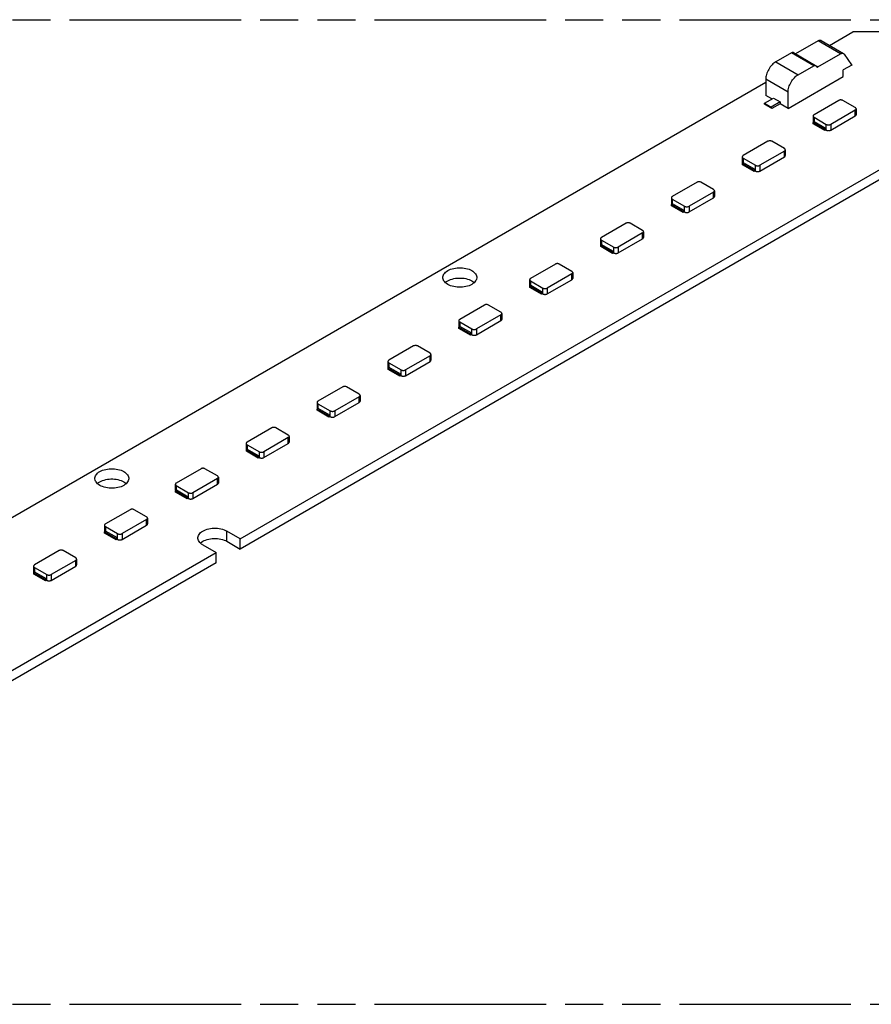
# Model space of a CAD drawing. Header units: millimetres. Extents: x 0 to 210, y 0 to 297.
# Tile 5 of 7: x 94 to 137, y 208 to 258. Entities that reach past the tile are written whole.
import ezdxf

# ---------------------------------------------------------------- set-up
doc = ezdxf.new("R2010")
doc.units = ezdxf.units.MM
doc.header["$LTSCALE"] = 19.36
doc.linetypes.add('PHANTOM', pattern=[0.8, 0.45, -0.05, 0.1, -0.05, 0.1, -0.05])
doc.layers.get('0').update_dxf_attribs({"linetype": 'CONTINUOUS'})
doc.layers.add('DEFAULT_3', color=7, linetype='PHANTOM')

msp = doc.modelspace()

# ---------------------------------------------------------------- linework, layer by layer
at = {"color": 7, "linetype": 'Continuous'}
for p, q in [((135.184, 256.374), (136.371, 257.06)), ((138.49, 257.06), (136.371, 257.06)), ((134.615, 256.601), (133.47, 255.94)), ((134.765, 256.616), (135.897, 255.963)), ((133.356, 256.006), (134.487, 255.353)), ((133.256, 255.996), (132.466, 255.54)), ((134.591, 255.281), (135.747, 255.948)), ((135.93, 255.932), (136.312, 255.389)), ((133.597, 254.887), (134.387, 255.343)), ((134.51, 255.332), (134.542, 255.286)), ((136.319, 255.378), (135.888, 255.129)), ((135.888, 254.789), (135.888, 255.129)), ((65.459, 216.118), (131.957, 254.511)), ((131.957, 254.658), (131.957, 253.825)), ((133.088, 253.172), (135.888, 254.789)), ((133.088, 253.172), (133.088, 254.005)), ((131.886, 253.441), (132.338, 253.703)), ((132.254, 253.654), (131.957, 253.825)), ((132.678, 253.507), (132.225, 253.246)), ((132.338, 253.703), (132.678, 253.507)), ((132.678, 253.507), (132.678, 253.409)), ((135.664, 253.582), (134.406, 252.855)), ((136.499, 253.214), (135.862, 253.582)), ((131.886, 253.393), (131.886, 253.441)), ((131.886, 253.441), (132.225, 253.246)), ((132.268, 253.172), (131.886, 253.393)), ((132.225, 253.246), (132.225, 253.197)), ((132.678, 253.409), (132.268, 253.172)), ((133.088, 253.172), (132.678, 253.409)), ((136.499, 253.084), (135.254, 252.365)), ((136.546, 253.149), (136.546, 252.855)), ((134.359, 252.79), (134.359, 252.496)), ((134.406, 252.724), (135.028, 252.365)), ((135.254, 252.071), (136.499, 252.79)), ((134.365, 252.471), (134.371, 252.46)), ((134.367, 252.457), (134.42, 252.488)), ((134.367, 252.392), (134.367, 252.457)), ((134.367, 252.457), (134.961, 252.114)), ((134.961, 252.049), (134.367, 252.392)), ((135.014, 252.145), (134.42, 252.488)), ((135.014, 252.145), (134.961, 252.114)), ((134.961, 252.114), (134.961, 252.049)), ((135.014, 252.079), (134.961, 252.049)), ((135.014, 252.079), (135.014, 252.145)), ((135.014, 252.079), (135.028, 252.071)), ((135.028, 252.071), (135.042, 252.064)), ((132.065, 251.503), (130.806, 250.777)), ((132.899, 251.136), (132.263, 251.503)), ((105.254, 231.321), (139.393, 251.031)), ((132.899, 251.005), (131.655, 250.287)), ((132.946, 251.071), (132.946, 250.777)), ((139.393, 250.509), (105.254, 230.798)), ((130.759, 250.711), (130.759, 250.417)), ((130.806, 250.646), (131.428, 250.287)), ((131.655, 249.993), (132.899, 250.711)), ((130.765, 250.392), (130.772, 250.381)), ((130.768, 250.379), (130.82, 250.409)), ((130.768, 250.314), (130.768, 250.379)), ((130.768, 250.379), (131.362, 250.036)), ((131.362, 249.971), (130.768, 250.314)), ((131.414, 250.066), (130.82, 250.409)), ((131.414, 250.066), (131.362, 250.036)), ((131.362, 250.036), (131.362, 249.971)), ((131.414, 250.001), (131.362, 249.971)), ((131.414, 250.001), (131.414, 250.066)), ((131.414, 250.001), (131.428, 249.993)), ((131.428, 249.993), (131.443, 249.985)), ((128.465, 249.425), (127.206, 248.698)), ((129.299, 249.058), (128.663, 249.425)), ((127.159, 248.633), (127.159, 248.339)), ((127.206, 248.568), (127.829, 248.208)), ((129.299, 248.927), (128.055, 248.208)), ((128.055, 247.915), (129.299, 248.633)), ((129.346, 248.992), (129.346, 248.698)), ((127.165, 248.314), (127.172, 248.303)), ((127.168, 248.301), (127.22, 248.331)), ((127.168, 248.235), (127.168, 248.301)), ((127.168, 248.301), (127.762, 247.958)), ((127.762, 247.892), (127.168, 248.235)), ((127.814, 247.988), (127.22, 248.331)), ((127.814, 247.988), (127.762, 247.958)), ((127.762, 247.958), (127.762, 247.892)), ((127.814, 247.923), (127.762, 247.892)), ((127.814, 247.923), (127.814, 247.988)), ((127.814, 247.923), (127.829, 247.915)), ((127.829, 247.915), (127.843, 247.907)), ((124.865, 247.347), (123.607, 246.62)), ((125.7, 246.979), (125.063, 247.347)), ((123.56, 246.555), (123.56, 246.261)), ((125.7, 246.849), (124.455, 246.13)), ((124.455, 245.836), (125.7, 246.555)), ((125.746, 246.914), (125.746, 246.62)), ((123.566, 246.236), (123.572, 246.225)), ((123.568, 246.222), (123.621, 246.253)), ((123.568, 246.157), (123.568, 246.222)), ((123.568, 246.222), (124.162, 245.879)), ((124.162, 245.814), (123.568, 246.157)), ((123.607, 246.489), (124.229, 246.13)), ((124.215, 245.91), (123.621, 246.253)), ((124.215, 245.91), (124.162, 245.879)), ((124.162, 245.879), (124.162, 245.814)), ((124.215, 245.844), (124.162, 245.814)), ((124.215, 245.844), (124.215, 245.91)), ((124.215, 245.844), (124.229, 245.836)), ((124.229, 245.836), (124.243, 245.828)), ((121.266, 245.268), (120.007, 244.542)), ((122.1, 244.901), (121.464, 245.268)), ((122.1, 244.77), (120.855, 244.052)), ((122.147, 244.836), (122.147, 244.542)), ((119.96, 244.476), (119.96, 244.182)), ((119.966, 244.157), (119.973, 244.146)), ((119.968, 244.144), (120.021, 244.174)), ((119.968, 244.079), (119.968, 244.144)), ((119.968, 244.144), (120.562, 243.801)), ((120.562, 243.736), (119.968, 244.079)), ((120.007, 244.411), (120.629, 244.052)), ((120.615, 243.831), (120.021, 244.174)), ((120.855, 243.758), (122.1, 244.476)), ((120.615, 243.831), (120.562, 243.801)), ((120.562, 243.801), (120.562, 243.736)), ((120.615, 243.766), (120.562, 243.736)), ((120.615, 243.766), (120.615, 243.831)), ((120.615, 243.766), (120.629, 243.758)), ((120.629, 243.758), (120.644, 243.75)), ((117.666, 243.19), (116.407, 242.463)), ((118.5, 242.823), (117.864, 243.19)), ((118.5, 242.692), (117.256, 241.973)), ((118.547, 242.757), (118.547, 242.463)), ((116.36, 242.398), (116.36, 242.104)), ((116.366, 242.079), (116.373, 242.068)), ((116.369, 242.066), (116.421, 242.096)), ((116.369, 242), (116.369, 242.066)), ((116.369, 242.066), (116.963, 241.723)), ((116.963, 241.657), (116.369, 242)), ((116.407, 242.333), (117.029, 241.973)), ((117.015, 241.753), (116.421, 242.096)), ((117.256, 241.68), (118.5, 242.398)), ((117.015, 241.753), (116.963, 241.723)), ((116.963, 241.723), (116.963, 241.657)), ((117.015, 241.688), (116.963, 241.657)), ((117.015, 241.688), (117.015, 241.753)), ((117.015, 241.688), (117.029, 241.68)), ((117.029, 241.68), (117.044, 241.672)), ((114.066, 241.112), (112.807, 240.385)), ((114.9, 240.744), (114.264, 241.112)), ((114.9, 240.614), (113.656, 239.895)), ((114.947, 240.679), (114.947, 240.385)), ((112.761, 240.32), (112.761, 240.026)), ((112.767, 240.001), (112.773, 239.99)), ((112.769, 239.987), (112.822, 240.018)), ((112.807, 240.254), (113.43, 239.895)), ((113.416, 239.675), (112.822, 240.018)), ((113.656, 239.601), (114.9, 240.32)), ((112.769, 239.922), (112.769, 239.987)), ((112.769, 239.987), (113.363, 239.644)), ((113.363, 239.579), (112.769, 239.922)), ((113.416, 239.675), (113.363, 239.644)), ((113.363, 239.644), (113.363, 239.579)), ((113.416, 239.609), (113.363, 239.579)), ((113.416, 239.609), (113.416, 239.675)), ((113.416, 239.609), (113.43, 239.601)), ((113.43, 239.601), (113.444, 239.593)), ((110.466, 239.033), (109.208, 238.307)), ((111.301, 238.666), (110.664, 239.033)), ((111.301, 238.535), (110.056, 237.817)), ((111.348, 238.601), (111.348, 238.307)), ((109.161, 238.241), (109.161, 237.947)), ((109.208, 238.176), (109.83, 237.817)), ((110.056, 237.523), (111.301, 238.241)), ((109.167, 237.922), (109.173, 237.911)), ((109.169, 237.909), (109.222, 237.939)), ((109.169, 237.844), (109.169, 237.909)), ((109.169, 237.909), (109.763, 237.566)), ((109.763, 237.501), (109.169, 237.844)), ((109.816, 237.596), (109.222, 237.939)), ((109.816, 237.596), (109.763, 237.566)), ((109.763, 237.566), (109.763, 237.501)), ((109.816, 237.531), (109.763, 237.501)), ((109.816, 237.531), (109.816, 237.596)), ((109.816, 237.531), (109.83, 237.523)), ((109.83, 237.523), (109.844, 237.515)), ((106.867, 236.955), (105.608, 236.228)), ((107.701, 236.588), (107.065, 236.955)), ((107.748, 236.522), (107.748, 236.228)), ((105.561, 236.163), (105.561, 235.869)), ((105.608, 236.098), (106.23, 235.738)), ((107.701, 236.457), (106.457, 235.738)), ((106.457, 235.445), (107.701, 236.163)), ((105.567, 235.844), (105.574, 235.833)), ((105.57, 235.831), (105.622, 235.861)), ((105.57, 235.765), (105.57, 235.831)), ((105.57, 235.831), (106.164, 235.488)), ((106.164, 235.422), (105.57, 235.765)), ((106.216, 235.518), (105.622, 235.861)), ((106.216, 235.518), (106.164, 235.488)), ((106.216, 235.453), (106.216, 235.518)), ((106.164, 235.488), (106.164, 235.422)), ((106.216, 235.453), (106.164, 235.422)), ((106.216, 235.453), (106.23, 235.445)), ((106.23, 235.445), (106.245, 235.437)), ((103.267, 234.877), (102.008, 234.15)), ((104.101, 234.509), (103.465, 234.877)), ((101.961, 234.085), (101.961, 233.791)), ((102.008, 234.019), (102.631, 233.66)), ((104.101, 234.379), (102.857, 233.66)), ((102.857, 233.366), (104.101, 234.085)), ((104.148, 234.444), (104.148, 234.15)), ((101.967, 233.766), (101.974, 233.755)), ((101.97, 233.752), (102.022, 233.783)), ((101.97, 233.687), (101.97, 233.752)), ((101.97, 233.752), (102.564, 233.409)), ((102.564, 233.344), (101.97, 233.687)), ((102.616, 233.44), (102.022, 233.783)), ((102.616, 233.44), (102.564, 233.409)), ((102.564, 233.409), (102.564, 233.344)), ((102.616, 233.374), (102.564, 233.344)), ((102.616, 233.374), (102.616, 233.44)), ((102.616, 233.374), (102.631, 233.366)), ((102.631, 233.366), (102.645, 233.358)), ((99.667, 232.798), (98.409, 232.072)), ((100.502, 232.431), (99.865, 232.798)), ((98.362, 232.006), (98.362, 231.712)), ((100.502, 232.3), (99.257, 231.582)), ((99.257, 231.288), (100.502, 232.006)), ((100.548, 232.366), (100.548, 232.072)), ((98.368, 231.687), (98.374, 231.676)), ((98.37, 231.674), (98.423, 231.704)), ((98.37, 231.609), (98.37, 231.674)), ((98.37, 231.674), (98.964, 231.331)), ((98.964, 231.266), (98.37, 231.609)), ((98.409, 231.941), (99.031, 231.582)), ((99.017, 231.361), (98.423, 231.704)), ((105.254, 231.321), (104.575, 231.713)), ((99.017, 231.361), (98.964, 231.331)), ((98.964, 231.331), (98.964, 231.266)), ((99.017, 231.296), (98.964, 231.266)), ((99.017, 231.296), (99.017, 231.361)), ((99.017, 231.296), (99.031, 231.288)), ((99.031, 231.288), (99.045, 231.28)), ((103.358, 231.011), (104.038, 230.619)), ((104.575, 231.191), (105.254, 230.798)), ((105.254, 230.798), (105.254, 231.321)), ((69.899, 210.908), (104.038, 230.619)), ((96.068, 230.72), (94.809, 229.993)), ((96.902, 230.353), (96.266, 230.72)), ((104.038, 230.096), (104.038, 230.619)), ((104.038, 230.096), (69.899, 210.386)), ((96.902, 230.222), (95.657, 229.503)), ((96.949, 230.287), (96.949, 229.993)), ((94.762, 229.928), (94.762, 229.634)), ((94.768, 229.609), (94.775, 229.598)), ((94.77, 229.596), (94.823, 229.626)), ((94.77, 229.53), (94.77, 229.596)), ((94.77, 229.596), (95.364, 229.253)), ((95.364, 229.187), (94.77, 229.53)), ((94.809, 229.863), (95.431, 229.503)), ((95.417, 229.283), (94.823, 229.626)), ((95.657, 229.209), (96.902, 229.928)), ((95.417, 229.283), (95.364, 229.253)), ((95.364, 229.253), (95.364, 229.187)), ((95.417, 229.218), (95.364, 229.187)), ((95.417, 229.218), (95.417, 229.283)), ((95.417, 229.218), (95.431, 229.209)), ((95.431, 229.209), (95.446, 229.202))]:
    msp.add_line(p, q, dxfattribs=at)
at = {"color": 9, "linetype": 'Continuous'}
for p, q in [((135.747, 255.948), (134.615, 256.601)), ((132.466, 255.54), (133.597, 254.887)), ((134.387, 255.343), (133.256, 255.996)), ((134.591, 255.281), (134.514, 255.326)), ((133.088, 254.005), (131.957, 254.658)), ((136.499, 252.79), (136.499, 253.084)), ((134.406, 252.724), (134.406, 252.479)), ((135.028, 252.071), (135.028, 252.365)), ((135.254, 252.365), (135.254, 252.071)), ((132.899, 250.711), (132.899, 251.005)), ((130.806, 250.646), (130.806, 250.401)), ((131.428, 249.993), (131.428, 250.287)), ((131.655, 250.287), (131.655, 249.993)), ((127.206, 248.568), (127.206, 248.323)), ((129.299, 248.633), (129.299, 248.927)), ((127.829, 247.915), (127.829, 248.208)), ((128.055, 248.208), (128.055, 247.915)), ((125.7, 246.555), (125.7, 246.849)), ((123.607, 246.489), (123.607, 246.244)), ((124.229, 245.836), (124.229, 246.13)), ((124.455, 246.13), (124.455, 245.836)), ((122.1, 244.476), (122.1, 244.77)), ((120.007, 244.411), (120.007, 244.166)), ((120.629, 243.758), (120.629, 244.052)), ((120.855, 244.052), (120.855, 243.758)), ((118.5, 242.398), (118.5, 242.692)), ((116.407, 242.333), (116.407, 242.088)), ((117.029, 241.68), (117.029, 241.973)), ((117.256, 241.973), (117.256, 241.68)), ((114.9, 240.32), (114.9, 240.614)), ((112.807, 240.254), (112.807, 240.009)), ((113.43, 239.601), (113.43, 239.895)), ((113.656, 239.895), (113.656, 239.601)), ((111.301, 238.241), (111.301, 238.535)), ((109.208, 238.176), (109.208, 237.931)), ((109.83, 237.523), (109.83, 237.817)), ((110.056, 237.817), (110.056, 237.523)), ((105.608, 236.098), (105.608, 235.853)), ((107.701, 236.163), (107.701, 236.457)), ((106.23, 235.445), (106.23, 235.738)), ((106.457, 235.738), (106.457, 235.445)), ((102.008, 234.019), (102.008, 233.774)), ((104.101, 234.085), (104.101, 234.379)), ((102.631, 233.366), (102.631, 233.66)), ((102.857, 233.66), (102.857, 233.366)), ((100.502, 232.006), (100.502, 232.3)), ((98.409, 231.941), (98.409, 231.696)), ((99.031, 231.288), (99.031, 231.582)), ((99.257, 231.582), (99.257, 231.288)), ((104.575, 231.191), (104.575, 231.713)), ((96.902, 229.928), (96.902, 230.222)), ((94.809, 229.863), (94.809, 229.618)), ((95.431, 229.209), (95.431, 229.503)), ((95.657, 229.503), (95.657, 229.209))]:
    msp.add_line(p, q, dxfattribs=at)
at = {"color": 7, "linetype": 'Continuous'}
for points in [[(134.765, 256.616), (134.745, 256.625), (134.721, 256.63), (134.696, 256.629), (134.669, 256.624), (134.642, 256.615), (134.615, 256.601)], [(133.356, 256.006), (133.342, 256.012), (133.326, 256.015), (133.309, 256.015), (133.292, 256.012), (133.274, 256.005), (133.256, 255.996)], [(132.466, 255.54), (132.418, 255.51), (132.37, 255.474), (132.321, 255.433), (132.274, 255.386), (132.228, 255.335), (132.184, 255.279), (132.143, 255.221), (132.105, 255.159), (132.071, 255.096), (132.041, 255.031), (132.015, 254.965), (131.994, 254.9), (131.977, 254.836), (131.965, 254.774), (131.959, 254.715), (131.957, 254.658)], [(135.747, 255.948), (135.774, 255.962), (135.801, 255.971), (135.827, 255.976), (135.853, 255.976), (135.876, 255.972), (135.897, 255.963)], [(135.897, 255.963), (135.915, 255.949), (135.93, 255.932)], [(134.387, 255.343), (134.405, 255.352), (134.423, 255.358), (134.441, 255.362), (134.458, 255.362), (134.474, 255.359), (134.487, 255.353)], [(134.487, 255.353), (134.5, 255.344), (134.51, 255.332)], [(134.542, 255.286), (134.548, 255.279), (134.551, 255.277)], [(134.551, 255.277), (134.555, 255.275), (134.563, 255.274), (134.572, 255.274), (134.582, 255.276), (134.591, 255.281)], [(136.312, 255.389), (136.313, 255.387), (136.315, 255.385), (136.316, 255.383), (136.317, 255.381), (136.318, 255.38), (136.319, 255.378)], [(133.088, 254.005), (133.09, 254.062), (133.097, 254.121), (133.109, 254.184), (133.125, 254.248), (133.147, 254.313), (133.173, 254.379), (133.203, 254.444), (133.237, 254.507), (133.275, 254.569), (133.316, 254.627), (133.36, 254.682), (133.406, 254.733), (133.453, 254.78), (133.501, 254.821), (133.549, 254.857), (133.597, 254.887)], [(135.862, 253.582), (135.847, 253.59), (135.829, 253.596), (135.808, 253.601), (135.786, 253.604), (135.763, 253.605), (135.74, 253.604), (135.718, 253.601), (135.698, 253.596), (135.68, 253.59), (135.664, 253.582)], [(136.545, 253.149), (136.544, 253.162), (136.54, 253.174), (136.533, 253.186), (136.523, 253.197), (136.512, 253.206), (136.499, 253.214)], [(136.499, 253.084), (136.512, 253.092), (136.523, 253.102), (136.533, 253.112), (136.54, 253.124), (136.544, 253.137), (136.545, 253.149)], [(134.406, 252.855), (134.392, 252.847), (134.381, 252.837), (134.372, 252.826), (134.365, 252.815), (134.361, 252.802), (134.359, 252.79)], [(134.359, 252.79), (134.361, 252.777), (134.365, 252.765), (134.372, 252.753), (134.381, 252.742), (134.392, 252.733), (134.406, 252.724)], [(136.499, 252.79), (136.512, 252.798), (136.523, 252.808), (136.533, 252.819), (136.54, 252.83), (136.544, 252.843), (136.545, 252.855)], [(134.359, 252.496), (134.361, 252.483), (134.365, 252.471)], [(135.028, 252.365), (135.042, 252.357), (135.059, 252.351), (135.078, 252.346), (135.098, 252.341), (135.12, 252.339), (135.142, 252.338), (135.164, 252.339), (135.185, 252.342), (135.205, 252.346), (135.224, 252.351), (135.24, 252.358), (135.254, 252.365)], [(135.042, 252.064), (135.059, 252.057), (135.078, 252.052), (135.098, 252.048), (135.12, 252.045), (135.142, 252.044), (135.164, 252.045), (135.185, 252.048), (135.205, 252.052), (135.224, 252.057), (135.24, 252.064), (135.254, 252.071)], [(132.263, 251.503), (132.247, 251.511), (132.229, 251.518), (132.208, 251.523), (132.186, 251.526), (132.163, 251.527), (132.14, 251.526), (132.118, 251.523), (132.098, 251.518), (132.08, 251.511), (132.065, 251.503)], [(132.946, 251.071), (132.944, 251.084), (132.94, 251.096), (132.933, 251.108), (132.924, 251.118), (132.912, 251.128), (132.899, 251.136)], [(132.899, 251.005), (132.912, 251.014), (132.924, 251.023), (132.933, 251.034), (132.94, 251.046), (132.944, 251.058), (132.946, 251.071)], [(130.806, 250.777), (130.793, 250.768), (130.781, 250.759), (130.772, 250.748), (130.765, 250.736), (130.761, 250.724), (130.759, 250.711)], [(130.759, 250.711), (130.761, 250.698), (130.765, 250.686), (130.772, 250.675), (130.781, 250.664), (130.793, 250.654), (130.806, 250.646)], [(132.899, 250.711), (132.912, 250.72), (132.924, 250.729), (132.933, 250.74), (132.94, 250.752), (132.944, 250.764), (132.946, 250.777)], [(130.759, 250.417), (130.761, 250.405), (130.765, 250.392)], [(131.428, 250.287), (131.443, 250.279), (131.459, 250.273), (131.478, 250.267), (131.499, 250.263), (131.52, 250.261), (131.542, 250.26), (131.564, 250.261), (131.585, 250.263), (131.605, 250.267), (131.624, 250.273), (131.64, 250.279), (131.655, 250.287)], [(131.443, 249.985), (131.459, 249.979), (131.478, 249.973), (131.499, 249.969), (131.52, 249.967), (131.542, 249.966), (131.564, 249.967), (131.585, 249.969), (131.605, 249.973), (131.624, 249.979), (131.64, 249.985), (131.655, 249.993)], [(128.663, 249.425), (128.647, 249.433), (128.629, 249.44), (128.609, 249.445), (128.586, 249.448), (128.563, 249.449), (128.541, 249.448), (128.519, 249.444), (128.498, 249.44), (128.48, 249.433), (128.465, 249.425)], [(129.346, 248.992), (129.344, 249.005), (129.34, 249.018), (129.333, 249.029), (129.324, 249.04), (129.313, 249.049), (129.299, 249.058)], [(127.206, 248.698), (127.193, 248.69), (127.182, 248.68), (127.172, 248.67), (127.165, 248.658), (127.161, 248.645), (127.16, 248.633)], [(127.16, 248.633), (127.161, 248.62), (127.165, 248.608), (127.172, 248.596), (127.182, 248.586), (127.193, 248.576), (127.206, 248.568)], [(129.299, 248.927), (129.313, 248.935), (129.324, 248.945), (129.333, 248.956), (129.34, 248.968), (129.345, 248.98), (129.346, 248.992)], [(129.299, 248.633), (129.313, 248.641), (129.324, 248.651), (129.333, 248.662), (129.34, 248.674), (129.345, 248.686), (129.346, 248.698)], [(127.16, 248.339), (127.161, 248.326), (127.165, 248.314)], [(127.829, 248.208), (127.843, 248.201), (127.86, 248.194), (127.878, 248.189), (127.899, 248.185), (127.92, 248.182), (127.942, 248.182), (127.964, 248.182), (127.985, 248.185), (128.006, 248.189), (128.024, 248.194), (128.04, 248.201), (128.055, 248.208)], [(127.843, 247.907), (127.86, 247.9), (127.878, 247.895), (127.899, 247.891), (127.92, 247.888), (127.942, 247.888), (127.964, 247.889), (127.985, 247.891), (128.006, 247.895), (128.024, 247.9), (128.04, 247.907), (128.055, 247.915)], [(125.063, 247.347), (125.048, 247.355), (125.03, 247.361), (125.009, 247.366), (124.987, 247.369), (124.964, 247.37), (124.941, 247.369), (124.919, 247.366), (124.898, 247.361), (124.881, 247.355), (124.865, 247.347)], [(123.607, 246.62), (123.593, 246.612), (123.582, 246.602), (123.573, 246.591), (123.566, 246.579), (123.561, 246.567), (123.56, 246.555)], [(123.56, 246.555), (123.562, 246.542), (123.566, 246.53), (123.573, 246.518), (123.582, 246.507), (123.593, 246.498), (123.607, 246.489)], [(125.746, 246.914), (125.745, 246.927), (125.74, 246.939), (125.733, 246.951), (125.724, 246.962), (125.713, 246.971), (125.7, 246.979)], [(125.7, 246.849), (125.713, 246.857), (125.724, 246.867), (125.734, 246.877), (125.741, 246.889), (125.745, 246.902), (125.746, 246.914)], [(125.7, 246.555), (125.713, 246.563), (125.724, 246.573), (125.734, 246.584), (125.741, 246.595), (125.745, 246.608), (125.746, 246.62)], [(123.56, 246.261), (123.562, 246.248), (123.566, 246.236)], [(124.229, 246.13), (124.243, 246.122), (124.26, 246.116), (124.279, 246.11), (124.299, 246.106), (124.321, 246.104), (124.343, 246.103), (124.364, 246.104), (124.386, 246.107), (124.406, 246.111), (124.424, 246.116), (124.441, 246.122), (124.455, 246.13)], [(124.243, 245.828), (124.26, 245.822), (124.279, 245.817), (124.299, 245.813), (124.321, 245.81), (124.343, 245.809), (124.364, 245.81), (124.386, 245.813), (124.406, 245.817), (124.424, 245.822), (124.441, 245.829), (124.455, 245.836)], [(115.552, 244.589), (115.553, 244.614), (115.562, 244.666), (115.581, 244.717), (115.609, 244.767), (115.645, 244.814), (115.69, 244.859), (115.743, 244.901), (115.804, 244.94), (115.871, 244.975), (115.944, 245.005), (116.022, 245.031), (116.104, 245.053), (116.19, 245.069), (116.278, 245.079), (116.368, 245.085), (116.458, 245.085), (116.547, 245.079), (116.635, 245.068), (116.721, 245.052), (116.804, 245.031), (116.881, 245.005), (116.953, 244.975), (117.02, 244.94)], [(121.464, 245.268), (121.448, 245.276), (121.43, 245.283), (121.409, 245.288), (121.387, 245.291), (121.364, 245.292), (121.341, 245.291), (121.319, 245.288), (121.299, 245.283), (121.281, 245.276), (121.266, 245.268)], [(115.804, 244.238), (115.744, 244.276), (115.691, 244.318), (115.646, 244.363), (115.609, 244.41), (115.581, 244.46), (115.562, 244.511), (115.553, 244.562), (115.552, 244.589)], [(115.681, 244.328), (115.69, 244.337), (115.743, 244.379), (115.804, 244.417), (115.871, 244.452), (115.944, 244.483), (116.022, 244.509), (116.104, 244.53), (116.19, 244.546), (116.278, 244.557), (116.368, 244.562), (116.458, 244.562), (116.547, 244.557), (116.635, 244.546), (116.721, 244.53), (116.804, 244.508), (116.881, 244.482), (116.953, 244.452), (117.02, 244.417)], [(117.272, 244.589), (117.271, 244.563), (117.261, 244.512), (117.242, 244.461), (117.215, 244.411), (117.178, 244.364), (117.133, 244.319), (117.08, 244.276), (117.02, 244.238), (116.953, 244.203), (116.88, 244.172), (116.802, 244.146), (116.719, 244.125), (116.634, 244.109), (116.545, 244.098), (116.456, 244.093), (116.366, 244.093), (116.276, 244.099), (116.188, 244.11), (116.102, 244.126), (116.02, 244.147), (115.942, 244.173), (115.87, 244.203), (115.804, 244.238)], [(117.02, 244.94), (117.08, 244.902), (117.132, 244.86), (117.177, 244.815), (117.214, 244.768), (117.242, 244.718), (117.261, 244.667), (117.27, 244.615), (117.272, 244.589)], [(120.007, 244.542), (119.993, 244.533), (119.982, 244.524), (119.973, 244.513), (119.966, 244.501), (119.962, 244.489), (119.96, 244.476)], [(122.146, 244.836), (122.145, 244.849), (122.141, 244.861), (122.134, 244.872), (122.124, 244.883), (122.113, 244.893), (122.1, 244.901)], [(122.1, 244.77), (122.113, 244.779), (122.125, 244.788), (122.134, 244.799), (122.141, 244.811), (122.145, 244.823), (122.146, 244.836)], [(122.1, 244.476), (122.113, 244.485), (122.125, 244.494), (122.134, 244.505), (122.141, 244.517), (122.145, 244.529), (122.146, 244.542)], [(117.02, 244.417), (117.08, 244.379), (117.132, 244.338), (117.142, 244.328)], [(119.96, 244.476), (119.962, 244.463), (119.966, 244.451), (119.973, 244.44), (119.982, 244.429), (119.994, 244.419), (120.007, 244.411)], [(119.96, 244.182), (119.962, 244.17), (119.966, 244.157)], [(120.629, 244.052), (120.644, 244.044), (120.66, 244.038), (120.679, 244.032), (120.699, 244.028), (120.721, 244.026), (120.743, 244.025), (120.765, 244.026), (120.786, 244.028), (120.806, 244.032), (120.825, 244.038), (120.841, 244.044), (120.855, 244.052)], [(120.644, 243.75), (120.66, 243.744), (120.679, 243.738), (120.699, 243.734), (120.721, 243.732), (120.743, 243.731), (120.765, 243.732), (120.786, 243.734), (120.806, 243.738), (120.825, 243.744), (120.841, 243.75), (120.855, 243.758)], [(117.864, 243.19), (117.848, 243.198), (117.83, 243.205), (117.81, 243.209), (117.787, 243.213), (117.764, 243.214), (117.741, 243.213), (117.719, 243.209), (117.699, 243.204), (117.681, 243.198), (117.666, 243.19)], [(118.547, 242.757), (118.545, 242.77), (118.541, 242.783), (118.534, 242.794), (118.525, 242.805), (118.513, 242.814), (118.5, 242.823)], [(118.5, 242.692), (118.514, 242.7), (118.525, 242.71), (118.534, 242.721), (118.541, 242.733), (118.545, 242.745), (118.547, 242.757)], [(116.407, 242.463), (116.394, 242.455), (116.382, 242.445), (116.373, 242.435), (116.366, 242.423), (116.362, 242.41), (116.361, 242.398)], [(116.361, 242.398), (116.362, 242.385), (116.366, 242.373), (116.373, 242.361), (116.383, 242.35), (116.394, 242.341), (116.407, 242.333)], [(116.361, 242.104), (116.362, 242.091), (116.366, 242.079)], [(118.5, 242.398), (118.514, 242.406), (118.525, 242.416), (118.534, 242.427), (118.541, 242.439), (118.545, 242.451), (118.547, 242.463)], [(117.029, 241.973), (117.044, 241.966), (117.06, 241.959), (117.079, 241.954), (117.1, 241.95), (117.121, 241.947), (117.143, 241.947), (117.165, 241.947), (117.186, 241.95), (117.206, 241.954), (117.225, 241.959), (117.241, 241.966), (117.256, 241.973)], [(117.044, 241.672), (117.06, 241.665), (117.079, 241.66), (117.1, 241.656), (117.121, 241.653), (117.143, 241.653), (117.165, 241.654), (117.186, 241.656), (117.206, 241.66), (117.225, 241.665), (117.241, 241.672), (117.256, 241.68)], [(114.264, 241.112), (114.248, 241.12), (114.231, 241.126), (114.21, 241.131), (114.188, 241.134), (114.165, 241.135), (114.142, 241.134), (114.12, 241.131), (114.099, 241.126), (114.082, 241.12), (114.066, 241.112)], [(114.947, 240.679), (114.946, 240.692), (114.941, 240.704), (114.934, 240.716), (114.925, 240.727), (114.914, 240.736), (114.9, 240.744)], [(114.9, 240.614), (114.914, 240.622), (114.925, 240.632), (114.935, 240.642), (114.942, 240.654), (114.946, 240.667), (114.947, 240.679)], [(112.807, 240.385), (112.794, 240.377), (112.783, 240.367), (112.773, 240.356), (112.766, 240.344), (112.762, 240.332), (112.761, 240.32)], [(112.761, 240.32), (112.762, 240.307), (112.767, 240.294), (112.774, 240.283), (112.783, 240.272), (112.794, 240.263), (112.807, 240.254)], [(112.761, 240.026), (112.762, 240.013), (112.767, 240.001)], [(114.9, 240.32), (114.914, 240.328), (114.925, 240.338), (114.935, 240.349), (114.942, 240.36), (114.946, 240.373), (114.947, 240.385)], [(113.43, 239.895), (113.444, 239.887), (113.461, 239.881), (113.48, 239.875), (113.5, 239.871), (113.521, 239.869), (113.543, 239.868), (113.565, 239.869), (113.587, 239.872), (113.607, 239.876), (113.625, 239.881), (113.642, 239.887), (113.656, 239.895)], [(113.444, 239.593), (113.461, 239.587), (113.48, 239.582), (113.5, 239.578), (113.521, 239.575), (113.543, 239.574), (113.565, 239.575), (113.587, 239.578), (113.607, 239.582), (113.625, 239.587), (113.642, 239.594), (113.656, 239.601)], [(110.664, 239.033), (110.649, 239.041), (110.631, 239.048), (110.61, 239.053), (110.588, 239.056), (110.565, 239.057), (110.542, 239.056), (110.52, 239.053), (110.5, 239.048), (110.482, 239.041), (110.466, 239.033)], [(111.347, 238.601), (111.346, 238.614), (111.342, 238.626), (111.335, 238.637), (111.325, 238.648), (111.314, 238.658), (111.301, 238.666)], [(111.301, 238.535), (111.314, 238.544), (111.325, 238.553), (111.335, 238.564), (111.342, 238.576), (111.346, 238.588), (111.347, 238.601)], [(109.208, 238.307), (109.194, 238.298), (109.183, 238.289), (109.174, 238.278), (109.167, 238.266), (109.163, 238.254), (109.161, 238.241)], [(109.161, 238.241), (109.163, 238.228), (109.167, 238.216), (109.174, 238.205), (109.183, 238.194), (109.194, 238.184), (109.208, 238.176)], [(111.301, 238.241), (111.314, 238.25), (111.325, 238.259), (111.335, 238.27), (111.342, 238.282), (111.346, 238.294), (111.347, 238.307)], [(109.161, 237.947), (109.163, 237.934), (109.167, 237.922)], [(109.83, 237.817), (109.844, 237.809), (109.861, 237.803), (109.88, 237.797), (109.9, 237.793), (109.922, 237.791), (109.944, 237.79), (109.966, 237.791), (109.987, 237.793), (110.007, 237.797), (110.026, 237.803), (110.042, 237.809), (110.056, 237.817)], [(109.844, 237.515), (109.861, 237.509), (109.88, 237.503), (109.9, 237.499), (109.922, 237.497), (109.944, 237.496), (109.966, 237.497), (109.987, 237.499), (110.007, 237.503), (110.026, 237.509), (110.042, 237.515), (110.056, 237.523)], [(107.065, 236.955), (107.049, 236.963), (107.031, 236.97), (107.01, 236.974), (106.988, 236.978), (106.965, 236.979), (106.942, 236.977), (106.92, 236.974), (106.9, 236.969), (106.882, 236.963), (106.867, 236.955)], [(107.748, 236.522), (107.746, 236.535), (107.742, 236.548), (107.735, 236.559), (107.726, 236.57), (107.714, 236.579), (107.701, 236.588)], [(107.701, 236.457), (107.714, 236.465), (107.726, 236.475), (107.735, 236.486), (107.742, 236.498), (107.746, 236.51), (107.748, 236.522)], [(105.608, 236.228), (105.595, 236.22), (105.583, 236.21), (105.574, 236.2), (105.567, 236.188), (105.563, 236.175), (105.561, 236.163)], [(105.561, 236.163), (105.563, 236.15), (105.567, 236.138), (105.574, 236.126), (105.584, 236.115), (105.595, 236.106), (105.608, 236.098)], [(107.701, 236.163), (107.714, 236.171), (107.726, 236.181), (107.735, 236.192), (107.742, 236.204), (107.746, 236.216), (107.748, 236.228)], [(105.561, 235.869), (105.563, 235.856), (105.567, 235.844)], [(106.23, 235.738), (106.245, 235.731), (106.261, 235.724), (106.28, 235.719), (106.301, 235.715), (106.322, 235.712), (106.344, 235.712), (106.366, 235.712), (106.387, 235.715), (106.407, 235.719), (106.426, 235.724), (106.442, 235.731), (106.457, 235.738)], [(106.245, 235.437), (106.261, 235.43), (106.28, 235.425), (106.301, 235.421), (106.322, 235.418), (106.344, 235.418), (106.366, 235.418), (106.387, 235.421), (106.407, 235.425), (106.426, 235.43), (106.442, 235.437), (106.457, 235.445)], [(97.875, 234.383), (97.876, 234.408), (97.885, 234.46), (97.904, 234.511), (97.932, 234.561), (97.968, 234.608), (98.013, 234.653), (98.066, 234.695), (98.127, 234.734), (98.194, 234.769), (98.267, 234.799), (98.345, 234.825), (98.427, 234.846), (98.513, 234.863), (98.601, 234.873), (98.691, 234.879), (98.781, 234.879), (98.87, 234.873), (98.958, 234.862), (99.044, 234.846), (99.127, 234.825), (99.204, 234.799), (99.276, 234.768), (99.343, 234.734)], [(99.343, 234.734), (99.403, 234.696), (99.455, 234.654), (99.5, 234.609), (99.537, 234.561), (99.565, 234.512), (99.584, 234.461), (99.593, 234.409), (99.595, 234.383)], [(103.465, 234.877), (103.449, 234.885), (103.431, 234.891), (103.411, 234.896), (103.389, 234.899), (103.365, 234.9), (103.343, 234.899), (103.321, 234.896), (103.3, 234.891), (103.282, 234.885), (103.267, 234.877)], [(104.148, 234.444), (104.146, 234.457), (104.142, 234.469), (104.135, 234.481), (104.126, 234.492), (104.115, 234.501), (104.101, 234.509)], [(98.127, 234.032), (98.067, 234.07), (98.014, 234.112), (97.969, 234.157), (97.932, 234.204), (97.904, 234.254), (97.885, 234.305), (97.876, 234.356), (97.875, 234.383)], [(98.004, 234.122), (98.013, 234.131), (98.066, 234.173), (98.127, 234.211), (98.194, 234.246), (98.267, 234.277), (98.345, 234.303), (98.427, 234.324), (98.513, 234.34), (98.601, 234.351), (98.691, 234.356), (98.781, 234.356), (98.87, 234.351), (98.958, 234.34), (99.044, 234.324), (99.127, 234.302), (99.204, 234.276), (99.276, 234.246), (99.343, 234.211)], [(99.595, 234.383), (99.593, 234.357), (99.584, 234.306), (99.565, 234.255), (99.538, 234.205), (99.501, 234.158), (99.456, 234.112), (99.403, 234.07), (99.343, 234.032), (99.276, 233.997), (99.203, 233.966), (99.125, 233.94), (99.042, 233.919), (98.957, 233.903), (98.868, 233.892), (98.779, 233.887), (98.689, 233.887), (98.599, 233.893), (98.511, 233.903), (98.425, 233.92), (98.343, 233.941), (98.265, 233.967), (98.193, 233.997), (98.127, 234.032)], [(99.343, 234.211), (99.403, 234.173), (99.455, 234.131), (99.465, 234.122)], [(102.008, 234.15), (101.995, 234.142), (101.984, 234.132), (101.974, 234.121), (101.967, 234.109), (101.963, 234.097), (101.962, 234.085)], [(101.962, 234.085), (101.963, 234.072), (101.967, 234.059), (101.974, 234.048), (101.984, 234.037), (101.995, 234.028), (102.008, 234.019)], [(104.101, 234.379), (104.115, 234.387), (104.126, 234.397), (104.135, 234.407), (104.142, 234.419), (104.147, 234.432), (104.148, 234.444)], [(104.101, 234.085), (104.115, 234.093), (104.126, 234.103), (104.135, 234.113), (104.142, 234.125), (104.147, 234.138), (104.148, 234.15)], [(101.962, 233.791), (101.963, 233.778), (101.967, 233.766)], [(102.631, 233.66), (102.645, 233.652), (102.662, 233.646), (102.68, 233.64), (102.701, 233.636), (102.722, 233.634), (102.744, 233.633), (102.766, 233.634), (102.787, 233.637), (102.808, 233.641), (102.826, 233.646), (102.842, 233.652), (102.857, 233.66)], [(102.645, 233.358), (102.662, 233.352), (102.68, 233.347), (102.701, 233.342), (102.722, 233.34), (102.744, 233.339), (102.766, 233.34), (102.787, 233.343), (102.808, 233.347), (102.826, 233.352), (102.842, 233.358), (102.857, 233.366)], [(99.865, 232.798), (99.85, 232.806), (99.832, 232.813), (99.811, 232.818), (99.789, 232.821), (99.766, 232.822), (99.743, 232.821), (99.721, 232.818), (99.7, 232.813), (99.683, 232.806), (99.667, 232.798)], [(98.409, 232.072), (98.395, 232.063), (98.384, 232.054), (98.375, 232.043), (98.368, 232.031), (98.363, 232.019), (98.362, 232.006)], [(98.362, 232.006), (98.364, 231.993), (98.368, 231.981), (98.375, 231.969), (98.384, 231.959), (98.395, 231.949), (98.409, 231.941)], [(100.548, 232.366), (100.547, 232.379), (100.542, 232.391), (100.535, 232.402), (100.526, 232.413), (100.515, 232.423), (100.502, 232.431)], [(100.502, 232.3), (100.515, 232.309), (100.526, 232.318), (100.536, 232.329), (100.543, 232.341), (100.547, 232.353), (100.548, 232.366)], [(100.502, 232.006), (100.515, 232.015), (100.526, 232.024), (100.536, 232.035), (100.543, 232.047), (100.547, 232.059), (100.548, 232.072)], [(98.362, 231.712), (98.364, 231.699), (98.368, 231.687)], [(99.031, 231.582), (99.045, 231.574), (99.062, 231.568), (99.081, 231.562), (99.101, 231.558), (99.123, 231.556), (99.145, 231.555), (99.166, 231.556), (99.188, 231.558), (99.208, 231.562), (99.226, 231.568), (99.243, 231.574), (99.257, 231.582)], [(103.107, 231.362), (103.108, 231.388), (103.117, 231.44), (103.136, 231.49), (103.164, 231.54), (103.2, 231.587), (103.245, 231.633), (103.298, 231.675), (103.358, 231.713), (103.425, 231.748), (103.498, 231.779), (103.576, 231.805), (103.659, 231.826), (103.745, 231.842), (103.833, 231.853), (103.922, 231.858), (104.013, 231.858), (104.102, 231.853), (104.19, 231.842), (104.276, 231.825), (104.358, 231.804), (104.436, 231.778), (104.508, 231.748), (104.575, 231.713)], [(99.045, 231.28), (99.062, 231.274), (99.081, 231.268), (99.101, 231.264), (99.123, 231.262), (99.145, 231.261), (99.166, 231.262), (99.188, 231.264), (99.208, 231.268), (99.226, 231.274), (99.243, 231.28), (99.257, 231.288)], [(103.358, 231.011), (103.298, 231.049), (103.246, 231.091), (103.201, 231.136), (103.164, 231.184), (103.136, 231.233), (103.117, 231.284), (103.108, 231.336), (103.107, 231.362)], [(103.236, 231.101), (103.245, 231.11), (103.298, 231.152), (103.358, 231.191), (103.425, 231.226), (103.498, 231.256), (103.576, 231.282), (103.659, 231.303), (103.745, 231.319), (103.833, 231.33), (103.922, 231.336), (104.013, 231.335), (104.102, 231.33), (104.19, 231.319), (104.276, 231.303), (104.358, 231.282), (104.436, 231.256), (104.508, 231.225), (104.575, 231.191)], [(96.266, 230.72), (96.25, 230.728), (96.232, 230.735), (96.211, 230.739), (96.189, 230.743), (96.166, 230.744), (96.143, 230.742), (96.121, 230.739), (96.101, 230.734), (96.083, 230.728), (96.068, 230.72)], [(96.949, 230.287), (96.947, 230.3), (96.943, 230.312), (96.936, 230.324), (96.926, 230.335), (96.915, 230.344), (96.902, 230.353)], [(96.902, 230.222), (96.915, 230.23), (96.927, 230.24), (96.936, 230.251), (96.943, 230.262), (96.947, 230.275), (96.949, 230.287)], [(94.809, 229.993), (94.796, 229.985), (94.784, 229.975), (94.775, 229.965), (94.768, 229.953), (94.764, 229.94), (94.762, 229.928)], [(94.762, 229.928), (94.764, 229.915), (94.768, 229.903), (94.775, 229.891), (94.784, 229.88), (94.796, 229.871), (94.809, 229.863)], [(94.762, 229.634), (94.764, 229.621), (94.768, 229.609)], [(95.431, 229.503), (95.446, 229.496), (95.462, 229.489), (95.481, 229.484), (95.501, 229.48), (95.523, 229.477), (95.545, 229.477), (95.567, 229.477), (95.588, 229.48), (95.608, 229.484), (95.627, 229.489), (95.643, 229.496), (95.657, 229.503)], [(96.902, 229.928), (96.915, 229.936), (96.927, 229.946), (96.936, 229.957), (96.943, 229.969), (96.947, 229.981), (96.949, 229.993)], [(95.446, 229.202), (95.462, 229.195), (95.481, 229.19), (95.501, 229.186), (95.523, 229.183), (95.545, 229.183), (95.567, 229.183), (95.588, 229.186), (95.608, 229.19), (95.627, 229.195), (95.643, 229.202), (95.657, 229.209)]]:
    msp.add_lwpolyline(points, dxfattribs=at)
at = {"layer": 'DEFAULT_3', "color": 91, "linetype": 'PHANTOM', "true_color": 0x80ff80}
for p, q in [((50.129, 257.68), (150.129, 257.68)), ((50.129, 207.68), (150.129, 207.68))]:
    msp.add_line(p, q, dxfattribs=at)

doc.saveas('drawing.dxf')
